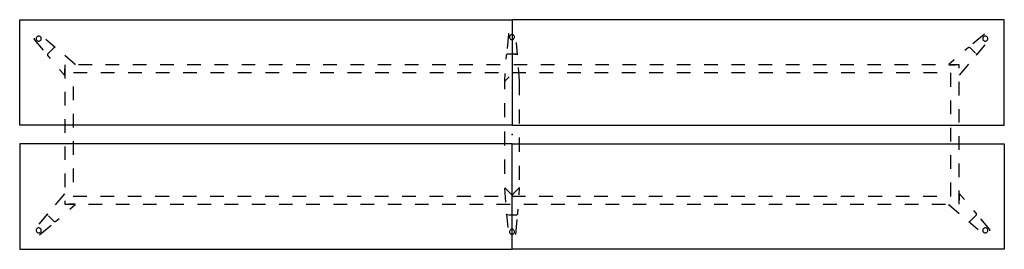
# Model space of a CAD drawing. Header units: metres. Extents: x 0.33 to 6.33, y -1.48 to -0.08.
import ezdxf

# ---------------------------------------------------------------- set-up
doc = ezdxf.new("R2010")
doc.units = ezdxf.units.M
doc.header["$MEASUREMENT"] = 0

# ---------------------------------------------------------------- blocks, each defined once
blk = doc.blocks.new('41f8d0de-c68e-48e1-b190-bdc9776b485d')
at = {"color": 252, "lineweight": 25, "true_color": 0x848484}
for p, q in [((3.3106, -0.1675), (3.3025, -0.2527)), ((6.2123, -0.1659), (6.1411, -0.2257)), ((0.4214, -0.1979), (0.4759, -0.2638)), ((0.5495, -0.2465), (0.492, -0.1983)), ((3.3668, -0.2925), (3.3602, -0.2177)), ((6.1644, -0.2946), (6.217, -0.2309)), ((0.5034, -0.2986), (0.5178, -0.3153)), ((0.5401, -0.25), (0.5038, -0.2864)), ((0.535, -0.2551), (0.5412, -0.2489)), ((0.6709, -0.3502), (0.6078, -0.2957)), ((3.2973, -0.2967), (3.2957, -0.3187)), ((3.3577, -0.2883), (3.3063, -0.2883)), ((3.3504, -0.2883), (3.3592, -0.2883)), ((6.1123, -0.2485), (6.0929, -0.2654)), ((6.1583, -0.2827), (6.1245, -0.2489)), ((6.1609, -0.2853), (6.1619, -0.2864)), ((0.6079, -0.3528), (0.6079, -0.4357)), ((0.7737, -0.3528), (0.6908, -0.3528)), ((0.9394, -0.3528), (0.8565, -0.3528)), ((1.1052, -0.3528), (1.0223, -0.3528)), ((1.271, -0.3528), (1.1881, -0.3528)), ((1.4368, -0.3528), (1.3539, -0.3528)), ((1.6026, -0.3528), (1.5197, -0.3528)), ((1.7684, -0.3528), (1.6855, -0.3528)), ((1.9342, -0.3528), (1.8513, -0.3528)), ((2.1, -0.3528), (2.0171, -0.3528)), ((2.2658, -0.3528), (2.1829, -0.3528)), ((2.4315, -0.3528), (2.3487, -0.3528)), ((2.5973, -0.3528), (2.5144, -0.3528)), ((2.7631, -0.3528), (2.6802, -0.3528)), ((2.9289, -0.3528), (2.846, -0.3528)), ((3.0947, -0.3528), (3.0118, -0.3528)), ((3.2605, -0.3528), (3.1776, -0.3528)), ((3.4263, -0.3528), (3.3434, -0.3528)), ((3.5921, -0.3528), (3.5092, -0.3528)), ((3.7579, -0.3528), (3.675, -0.3528)), ((3.9237, -0.3528), (3.8408, -0.3528)), ((4.0894, -0.3528), (4.0065, -0.3528)), ((4.2552, -0.3528), (4.1723, -0.3528)), ((4.421, -0.3528), (4.3381, -0.3528)), ((4.5868, -0.3528), (4.5039, -0.3528)), ((4.7526, -0.3528), (4.6697, -0.3528)), ((4.9184, -0.3528), (4.8355, -0.3528)), ((5.0842, -0.3528), (5.0013, -0.3528)), ((5.25, -0.3528), (5.1671, -0.3528)), ((5.4158, -0.3528), (5.3329, -0.3528)), ((5.5815, -0.3528), (5.4987, -0.3528)), ((5.7473, -0.3528), (5.6644, -0.3528)), ((5.9131, -0.3528), (5.8302, -0.3528)), ((6.0271, -0.3223), (5.9949, -0.3502)), ((5.9958, -0.3528), (6.0366, -0.3528)), ((6.0579, -0.3528), (5.996, -0.3528)), ((6.0579, -0.3739), (6.0579, -0.3528)), ((6.0605, -0.4158), (6.1174, -0.35)), ((0.575, -0.3808), (0.6052, -0.4158)), ((0.6079, -0.4148), (0.6079, -0.3777)), ((0.7435, -0.4028), (0.6599, -0.4028)), ((0.9106, -0.4028), (0.827, -0.4028)), ((1.0777, -0.4028), (0.9942, -0.4028)), ((1.2448, -0.4028), (1.1613, -0.4028)), ((1.412, -0.4028), (1.3284, -0.4028)), ((1.5791, -0.4028), (1.4955, -0.4028)), ((1.7462, -0.4028), (1.6627, -0.4028)), ((1.9133, -0.4028), (1.8298, -0.4028)), ((2.0805, -0.4028), (1.9969, -0.4028)), ((2.2476, -0.4028), (2.164, -0.4028)), ((2.4147, -0.4028), (2.3312, -0.4028)), ((2.5818, -0.4028), (2.4983, -0.4028)), ((2.749, -0.4028), (2.6654, -0.4028)), ((2.9161, -0.4028), (2.8325, -0.4028)), ((3.0832, -0.4028), (2.9996, -0.4028)), ((3.2503, -0.4028), (3.1668, -0.4028)), ((3.2898, -0.4055), (3.2864, -0.4516)), ((3.4175, -0.4028), (3.3339, -0.4028)), ((3.3793, -0.4516), (3.3732, -0.3685)), ((3.5846, -0.4028), (3.501, -0.4028)), ((3.7517, -0.4028), (3.6681, -0.4028)), ((3.9188, -0.4028), (3.8353, -0.4028)), ((4.0859, -0.4028), (4.0024, -0.4028)), ((4.2531, -0.4028), (4.1695, -0.4028)), ((4.4202, -0.4028), (4.3366, -0.4028)), ((4.5873, -0.4028), (4.5038, -0.4028)), ((4.7544, -0.4028), (4.6709, -0.4028)), ((4.9216, -0.4028), (4.838, -0.4028)), ((5.0887, -0.4028), (5.0051, -0.4028)), ((5.2558, -0.4028), (5.1722, -0.4028)), ((5.4229, -0.4028), (5.3394, -0.4028)), ((5.5901, -0.4028), (5.5065, -0.4028)), ((5.7572, -0.4028), (5.6736, -0.4028)), ((5.9243, -0.4028), (5.8407, -0.4028)), ((6.0079, -0.4864), (6.0079, -0.4028)), ((3.2882, -0.454), (3.2879, -0.4556)), ((3.2879, -0.4556), (3.2879, -0.5006)), ((3.289, -0.4527), (3.2882, -0.454)), ((3.3158, -0.4259), (3.289, -0.4527)), ((3.289, -0.4528), (3.3152, -0.4265)), ((3.3776, -0.454), (3.3767, -0.4527)), ((3.3779, -0.4556), (3.3776, -0.454)), ((3.3779, -0.5385), (3.3779, -0.4556)), ((6.0579, -0.5396), (6.0579, -0.4567)), ((0.6079, -0.5186), (0.6079, -0.6015)), ((0.6579, -0.4843), (0.6579, -0.5679)), ((3.2879, -0.5867), (3.2879, -0.6728)), ((6.0079, -0.6535), (6.0079, -0.5699)), ((0.6579, -0.6514), (0.6579, -0.735)), ((3.3779, -0.7107), (3.3779, -0.6246)), ((6.0579, -0.7054), (6.0579, -0.6225)), ((0.6079, -0.6844), (0.6079, -0.7673)), ((3.2879, -0.7589), (3.2879, -0.8449)), ((6.0079, -0.8206), (6.0079, -0.737)), ((0.6579, -0.8186), (0.6579, -0.9021)), ((3.3779, -0.8828), (3.3779, -0.7967)), ((6.0579, -0.8712), (6.0579, -0.7883)), ((0.6079, -0.8502), (0.6079, -0.9331)), ((3.2879, -0.931), (3.2879, -1.0171)), ((6.0079, -0.9877), (6.0079, -0.9042)), ((6.0579, -1.037), (6.0579, -0.9541)), ((0.6079, -1.016), (0.6079, -1.0989)), ((0.6579, -0.9857), (0.6579, -1.0692)), ((3.3779, -1.055), (3.3779, -0.9689)), ((6.0079, -1.1528), (6.0079, -1.0713)), ((0.6052, -1.1398), (0.5484, -1.2056)), ((3.2864, -1.104), (3.2928, -1.1907)), ((3.289, -1.1029), (3.3329, -1.1467)), ((3.3329, -1.1467), (3.3499, -1.1297)), ((3.3767, -1.1028), (3.3479, -1.1316)), ((3.3762, -1.1465), (3.3793, -1.104)), ((6.0579, -1.2028), (6.0579, -1.1199)), ((6.0907, -1.1748), (6.0605, -1.1398)), ((0.6079, -1.1817), (0.6079, -1.2028)), ((0.6579, -1.1528), (0.7414, -1.1528)), ((0.825, -1.1528), (0.9085, -1.1528)), ((0.9921, -1.1528), (1.0757, -1.1528)), ((1.1592, -1.1528), (1.2428, -1.1528)), ((1.3264, -1.1528), (1.4099, -1.1528)), ((1.4935, -1.1528), (1.577, -1.1528)), ((1.6606, -1.1528), (1.7442, -1.1528)), ((1.8277, -1.1528), (1.9113, -1.1528)), ((1.9948, -1.1528), (2.0784, -1.1528)), ((2.162, -1.1528), (2.2455, -1.1528)), ((2.3291, -1.1528), (2.4127, -1.1528)), ((2.4962, -1.1528), (2.5798, -1.1528)), ((2.6633, -1.1528), (2.7469, -1.1528)), ((2.8305, -1.1528), (2.914, -1.1528)), ((2.9976, -1.1528), (3.0812, -1.1528)), ((3.1647, -1.1528), (3.2483, -1.1528)), ((3.3318, -1.1528), (3.4154, -1.1528)), ((3.499, -1.1528), (3.5825, -1.1528)), ((3.6661, -1.1528), (3.7496, -1.1528)), ((3.8332, -1.1528), (3.9168, -1.1528)), ((4.0003, -1.1528), (4.0839, -1.1528)), ((4.1675, -1.1528), (4.251, -1.1528)), ((4.3346, -1.1528), (4.4181, -1.1528)), ((4.5017, -1.1528), (4.5853, -1.1528)), ((4.6688, -1.1528), (4.7524, -1.1528)), ((4.8359, -1.1528), (4.9195, -1.1528)), ((5.0031, -1.1528), (5.0866, -1.1528)), ((5.1702, -1.1528), (5.2538, -1.1528)), ((5.3373, -1.1528), (5.4209, -1.1528)), ((5.5044, -1.1528), (5.588, -1.1528)), ((5.6716, -1.1528), (5.7551, -1.1528)), ((5.8387, -1.1528), (5.9222, -1.1528)), ((6.0058, -1.1528), (6.0079, -1.1528)), ((6.0579, -1.1408), (6.0579, -1.1779)), ((0.6079, -1.2028), (0.6697, -1.2028)), ((0.6699, -1.2028), (0.6292, -1.2028)), ((0.6386, -1.2333), (0.6709, -1.2054)), ((0.7526, -1.2028), (0.8355, -1.2028)), ((0.9184, -1.2028), (1.0013, -1.2028)), ((1.0842, -1.2028), (1.1671, -1.2028)), ((1.25, -1.2028), (1.3329, -1.2028)), ((1.4158, -1.2028), (1.4987, -1.2028)), ((1.5815, -1.2028), (1.6644, -1.2028)), ((1.7473, -1.2028), (1.8302, -1.2028)), ((1.9131, -1.2028), (1.996, -1.2028)), ((2.0789, -1.2028), (2.1618, -1.2028)), ((2.2447, -1.2028), (2.3276, -1.2028)), ((2.4105, -1.2028), (2.4934, -1.2028)), ((2.5763, -1.2028), (2.6592, -1.2028)), ((2.7421, -1.2028), (2.825, -1.2028)), ((2.9079, -1.2028), (2.9908, -1.2028)), ((3.0737, -1.2028), (3.1565, -1.2028)), ((3.2394, -1.2028), (3.3223, -1.2028)), ((3.3681, -1.2589), (3.3699, -1.2332)), ((3.4052, -1.2028), (3.4881, -1.2028)), ((3.571, -1.2028), (3.6539, -1.2028)), ((3.7368, -1.2028), (3.8197, -1.2028)), ((3.9026, -1.2028), (3.9855, -1.2028)), ((4.0684, -1.2028), (4.1513, -1.2028)), ((4.2342, -1.2028), (4.3171, -1.2028)), ((4.4, -1.2028), (4.4829, -1.2028)), ((4.5658, -1.2028), (4.6487, -1.2028)), ((4.7315, -1.2028), (4.8144, -1.2028)), ((4.8973, -1.2028), (4.9802, -1.2028)), ((5.0631, -1.2028), (5.146, -1.2028)), ((5.2289, -1.2028), (5.3118, -1.2028)), ((5.3947, -1.2028), (5.4776, -1.2028)), ((5.5605, -1.2028), (5.6434, -1.2028)), ((5.7263, -1.2028), (5.8092, -1.2028)), ((5.8921, -1.2028), (5.975, -1.2028)), ((5.9949, -1.2054), (6.0579, -1.2599)), ((6.1624, -1.257), (6.1479, -1.2403)), ((0.5013, -1.261), (0.4488, -1.3246)), ((0.5048, -1.2703), (0.5038, -1.2692)), ((0.5074, -1.2729), (0.5412, -1.3066)), ((0.5535, -1.3071), (0.5729, -1.2902)), ((3.2987, -1.2632), (3.3065, -1.3454)), ((3.3077, -1.2673), (3.3063, -1.2673)), ((3.3114, -1.2673), (3.3592, -1.2673)), ((3.3558, -1.388), (3.3639, -1.2954)), ((6.1162, -1.3091), (6.1738, -1.3573)), ((6.1307, -1.3005), (6.1245, -1.3066)), ((6.1256, -1.3056), (6.1619, -1.2692)), ((6.2443, -1.3577), (6.1898, -1.2918)), ((0.4534, -1.3896), (0.5246, -1.3299))]:
    blk.add_line(p, q, dxfattribs=at)
at = {"color": 18, "lineweight": 25, "true_color": 0x000000}
for points in [[(0.3326, -0.7218), (0.3326, -0.0778), (3.3329, -0.0778), (3.3329, -0.7218)], [(6.3331, -0.7218), (6.3331, -0.0778), (3.3329, -0.0778), (3.3329, -0.7218)], [(0.3326, -0.8338), (0.3326, -1.4778), (3.3329, -1.4778), (3.3329, -0.8338)], [(6.3331, -0.8338), (6.3331, -1.4778), (3.3329, -1.4778), (3.3329, -0.8338)]]:
    blk.add_lwpolyline(points, close=True, dxfattribs=at)
at = {"color": 252, "lineweight": 25, "true_color": 0x848484}
for points in [[(0.4643, -0.1933), (0.4639, -0.1898), (0.4627, -0.1865), (0.4609, -0.1836), (0.4584, -0.1811), (0.4555, -0.1793), (0.4522, -0.1782), (0.4487, -0.1778), (0.4453, -0.1782), (0.442, -0.1793), (0.4391, -0.1811), (0.4366, -0.1836), (0.4348, -0.1865), (0.4336, -0.1898), (0.4332, -0.1933)], [(3.3156, -0.163), (3.3138, -0.1633), (3.3122, -0.1643), (3.3111, -0.1658), (3.3106, -0.1675)], [(3.3484, -0.1836), (3.348, -0.1801), (3.3468, -0.1768), (3.345, -0.1739), (3.3425, -0.1715), (3.3396, -0.1696), (3.3363, -0.1685), (3.3329, -0.1681), (3.3294, -0.1685), (3.3261, -0.1696), (3.3232, -0.1715), (3.3207, -0.1739), (3.3189, -0.1768), (3.3177, -0.1801), (3.3174, -0.1836)], [(6.2325, -0.1933), (6.2321, -0.1898), (6.231, -0.1865), (6.2291, -0.1836), (6.2267, -0.1811), (6.2237, -0.1793), (6.2204, -0.1782), (6.217, -0.1778), (6.2135, -0.1782), (6.2103, -0.1793), (6.2073, -0.1811), (6.2049, -0.1836), (6.203, -0.1865), (6.2019, -0.1898), (6.2015, -0.1933)], [(0.4218, -0.1912), (0.4207, -0.1927), (0.4203, -0.1945), (0.4206, -0.1963), (0.4214, -0.1979)], [(0.4332, -0.1933), (0.4336, -0.1967), (0.4348, -0.2), (0.4366, -0.2029), (0.4391, -0.2054), (0.442, -0.2073), (0.4453, -0.2084), (0.4487, -0.2088), (0.4522, -0.2084), (0.4555, -0.2073), (0.4584, -0.2054), (0.4609, -0.2029), (0.4627, -0.2), (0.4639, -0.1967), (0.4643, -0.1933)], [(3.3174, -0.1836), (3.3177, -0.187), (3.3189, -0.1903), (3.3207, -0.1933), (3.3232, -0.1957), (3.3261, -0.1976), (3.3294, -0.1987), (3.3329, -0.1991), (3.3363, -0.1987), (3.3396, -0.1976), (3.3425, -0.1957), (3.345, -0.1933), (3.3468, -0.1903), (3.348, -0.187), (3.3484, -0.1836)], [(6.2015, -0.1933), (6.2019, -0.1967), (6.203, -0.2), (6.2049, -0.2029), (6.2073, -0.2054), (6.2103, -0.2073), (6.2135, -0.2084), (6.217, -0.2088), (6.2204, -0.2084), (6.2237, -0.2073), (6.2267, -0.2054), (6.2291, -0.2029), (6.231, -0.2), (6.2321, -0.1967), (6.2325, -0.1933)], [(0.5038, -0.2864), (0.5024, -0.2881), (0.5015, -0.2902), (0.5012, -0.2924), (0.5014, -0.2946), (0.5021, -0.2968), (0.5034, -0.2986)], [(0.5412, -0.2489), (0.543, -0.2476), (0.5451, -0.2467), (0.5473, -0.2463), (0.5495, -0.2465)], [(3.3063, -0.2883), (3.304, -0.2886), (3.3019, -0.2894), (3.3001, -0.2907), (3.2987, -0.2925), (3.2977, -0.2945), (3.2973, -0.2967)], [(3.3592, -0.2883), (3.3614, -0.2886), (3.3635, -0.2894), (3.3653, -0.2908), (3.3668, -0.2925)], [(6.1245, -0.2489), (6.1228, -0.2476), (6.1207, -0.2467), (6.1185, -0.2463), (6.1162, -0.2465), (6.1141, -0.2473), (6.1123, -0.2485)], [(6.1619, -0.2864), (6.1633, -0.2881), (6.1642, -0.2901), (6.1646, -0.2923), (6.1644, -0.2946)], [(0.6699, -0.3528), (0.6713, -0.3518), (0.6709, -0.3502)], [(5.9949, -0.3502), (5.9944, -0.3518), (5.9958, -0.3528)], [(0.6052, -0.4158), (0.6069, -0.4162), (0.6079, -0.4148)], [(3.2864, -0.4516), (3.2873, -0.4531), (3.289, -0.4528)], [(3.3767, -0.4528), (3.3784, -0.4531), (3.3793, -0.4516)], [(3.3793, -1.104), (3.3784, -1.1025), (3.3767, -1.1028)], [(6.0605, -1.1398), (6.0588, -1.1394), (6.0579, -1.1408)], [(0.6709, -1.2054), (0.6713, -1.2038), (0.6699, -1.2028)], [(3.3592, -1.2673), (3.3614, -1.267), (3.3635, -1.2662), (3.3653, -1.2649), (3.3667, -1.2631), (3.3677, -1.2611), (3.3681, -1.2589)], [(5.9958, -1.2028), (5.9944, -1.2038), (5.9949, -1.2054)], [(6.1619, -1.2692), (6.1633, -1.2675), (6.1642, -1.2654), (6.1646, -1.2632), (6.1644, -1.261), (6.1636, -1.2588), (6.1624, -1.257)], [(0.5038, -1.2692), (0.5024, -1.2675), (0.5015, -1.2654), (0.5012, -1.2633), (0.5013, -1.261)], [(0.5412, -1.3066), (0.543, -1.308), (0.545, -1.3089), (0.5473, -1.3093), (0.5495, -1.3091), (0.5516, -1.3083), (0.5535, -1.3071)], [(3.3063, -1.2673), (3.3041, -1.267), (3.302, -1.2662), (3.3002, -1.2649), (3.2987, -1.2632)], [(6.1245, -1.3066), (6.1227, -1.308), (6.1207, -1.3089), (6.1185, -1.3093), (6.1162, -1.3091)], [(0.4643, -1.3623), (0.4639, -1.3589), (0.4627, -1.3556), (0.4609, -1.3526), (0.4584, -1.3502), (0.4555, -1.3483), (0.4522, -1.3472), (0.4487, -1.3468), (0.4453, -1.3472), (0.442, -1.3483), (0.4391, -1.3502), (0.4366, -1.3526), (0.4348, -1.3556), (0.4336, -1.3589), (0.4332, -1.3623)], [(0.4332, -1.3623), (0.4336, -1.3658), (0.4348, -1.3691), (0.4366, -1.372), (0.4391, -1.3744), (0.442, -1.3763), (0.4453, -1.3774), (0.4487, -1.3778), (0.4522, -1.3774), (0.4555, -1.3763), (0.4584, -1.3744), (0.4609, -1.372), (0.4627, -1.3691), (0.4639, -1.3658), (0.4643, -1.3623)], [(3.3484, -1.372), (3.348, -1.3686), (3.3468, -1.3653), (3.345, -1.3623), (3.3425, -1.3599), (3.3396, -1.358), (3.3363, -1.3569), (3.3329, -1.3565), (3.3294, -1.3569), (3.3261, -1.358), (3.3232, -1.3599), (3.3207, -1.3623), (3.3189, -1.3653), (3.3177, -1.3686), (3.3174, -1.372)], [(3.3174, -1.372), (3.3177, -1.3755), (3.3189, -1.3787), (3.3207, -1.3817), (3.3232, -1.3841), (3.3261, -1.386), (3.3294, -1.3871), (3.3329, -1.3875), (3.3363, -1.3871), (3.3396, -1.386), (3.3425, -1.3841), (3.345, -1.3817), (3.3468, -1.3787), (3.348, -1.3755), (3.3484, -1.372)], [(6.2325, -1.3623), (6.2321, -1.3589), (6.231, -1.3556), (6.2291, -1.3526), (6.2267, -1.3502), (6.2237, -1.3483), (6.2204, -1.3472), (6.217, -1.3468), (6.2135, -1.3472), (6.2103, -1.3483), (6.2073, -1.3502), (6.2049, -1.3526), (6.203, -1.3556), (6.2019, -1.3589), (6.2015, -1.3623)], [(6.2015, -1.3623), (6.2019, -1.3658), (6.203, -1.3691), (6.2049, -1.372), (6.2073, -1.3744), (6.2103, -1.3763), (6.2135, -1.3774), (6.217, -1.3778), (6.2204, -1.3774), (6.2237, -1.3763), (6.2267, -1.3744), (6.2291, -1.372), (6.231, -1.3691), (6.2321, -1.3658), (6.2325, -1.3623)], [(6.244, -1.3644), (6.245, -1.3629), (6.2454, -1.3611), (6.2452, -1.3593), (6.2443, -1.3577)]]:
    blk.add_lwpolyline(points, dxfattribs=at)
at = {"color": 1, "true_color": 0xff0000}
blk.add_point((3.3329, -0.7778), dxfattribs=at)
blk.add_point((3.3329, -0.7778), dxfattribs=at)
blk.add_point((3.3329, -0.7778), dxfattribs=at)
blk.add_point((3.3329, -0.7778), dxfattribs=at)
blk.add_point((3.3329, -0.7778), dxfattribs=at)
blk = doc.blocks.new('9a1a515e-ed8b-43dc-b228-254b5d99aa77')
blk.add_blockref('41f8d0de-c68e-48e1-b190-bdc9776b485d', (0, 0))

msp = doc.modelspace()

# ---------------------------------------------------------------- block references
msp.add_blockref('9a1a515e-ed8b-43dc-b228-254b5d99aa77', (0, 0))

doc.saveas('drawing.dxf')
